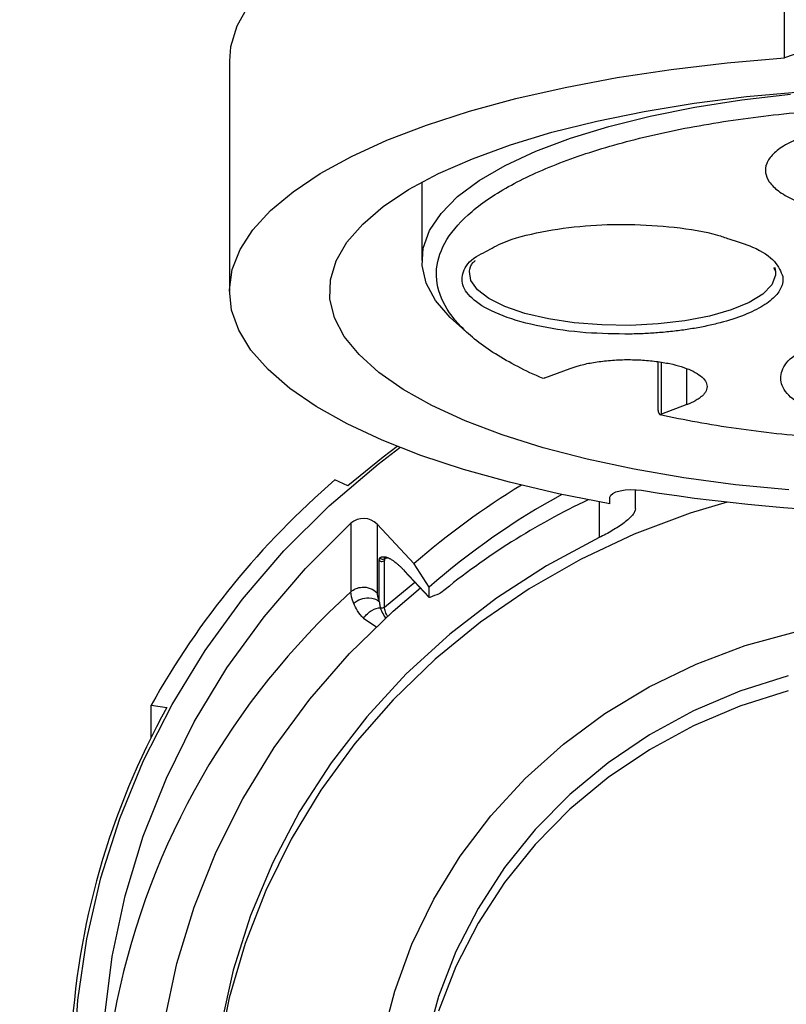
# Model space of a CAD drawing. Header units: inches. Extents: x 1.5 to 64.5, y 1.5 to 49.5.
# Tile 13 of 27: x 13.5 to 15.6, y 27.4 to 30.1. Entities that reach past the tile are written whole.
import ezdxf

# ---------------------------------------------------------------- set-up
doc = ezdxf.new("R2010")
doc.units = ezdxf.units.IN
doc.header["$LTSCALE"] = 6
doc.header["$MEASUREMENT"] = 0
doc.layers.add('DIMENSIONS', color=140, linetype='Continuous', lineweight=25)
doc.styles.add('SLDTEXTSTYLE0', font='TXT', dxfattribs={"width": 0.7})
doc.dimstyles.new('SLDDIMSTYLE0', dxfattribs={"dimtxt": 0.509766, "dimasz": 0.78, "dimexe": 0, "dimexo": 0.0625, "dimgap": 0.127441, "dimtad": 0, "dimtih": 1, "dimtoh": 1, "dimrnd": 1e-09, "dimzin": 12, "dimdsep": 46, "dimtxsty": 'SLDTEXTSTYLE0', "dimsah": 1, "dimcen": 0.09, "dimadec": 0, "dimazin": 3, "dimtfac": 1, "dimtofl": 0, "dimtmove": 0, "dimatfit": 3, "dimfxl": 0, "dimfrac": 2, "dimtolj": 1, "dimtzin": 12, "dimarcsym": 0})

# ---------------------------------------------------------------- blocks, each defined once
blk = doc.blocks.new('_D_1')
at = {"layer": 'DIMENSIONS'}
for p, q in [((11.5189, 31.6735), (11.5189, 30.8285)), ((19.2589, 31.6735), (19.2589, 19.6132)), ((11.5189, 30.4685), (11.5189, 29.1405)), ((11.5189, 28.7805), (11.5189, 19.6132)), ((11.5189, 20.3632), (13.6866, 20.3632)), ((14.3773, 20.3632), (14.2061, 20.3632)), ((14.2061, 20.3632), (14.2061, 19.553)), ((16.3162, 20.3632), (16.4873, 20.3632)), ((16.4873, 20.3632), (16.4873, 19.553)), ((19.2589, 20.3632), (17.0069, 20.3632)), ((14.2061, 19.553), (14.3773, 19.553)), ((16.4873, 19.553), (16.3162, 19.553))]:
    blk.add_line(p, q, dxfattribs=at)
for points in [[(11.5189, 20.3632), (12.2989, 20.2432), (12.2989, 20.4832)], [(19.2589, 20.3632), (18.4789, 20.4832), (18.4789, 20.2432)]]:
    blk.add_solid(points, dxfattribs=at)
at = {"layer": 'DIMENSIONS', "char_height": 0.5, "attachment_point": 1, "style": 'SLDTEXTSTYLE0'}
for s, insert in [('7.74', (14.5893, 21.1219)), ('196.6', (14.3773, 20.1976))]:
    blk.add_mtext(s, dxfattribs=dict(at, insert=insert))
blk = doc.blocks.new('_D_5')
at = {"layer": 'DIMENSIONS'}
for p, q in [((11.9452, 31.1537), (11.9452, 29.5862)), ((18.8322, 31.1537), (18.8322, 22.3381)), ((11.9452, 29.2262), (11.9452, 22.3381)), ((11.9452, 23.0881), (13.6866, 23.0881)), ((14.3773, 23.0881), (14.2061, 23.0881)), ((14.2061, 23.0881), (14.2061, 22.278)), ((16.3162, 23.0881), (16.4873, 23.0881)), ((16.4873, 23.0881), (16.4873, 22.278)), ((18.8322, 23.0881), (17.0069, 23.0881)), ((14.2061, 22.278), (14.3773, 22.278)), ((16.4873, 22.278), (16.3162, 22.278))]:
    blk.add_line(p, q, dxfattribs=at)
for points in [[(11.9452, 23.0881), (12.7252, 22.9681), (12.7252, 23.2081)], [(18.8322, 23.0881), (18.0522, 23.2081), (18.0522, 22.9681)]]:
    blk.add_solid(points, dxfattribs=at)
at = {"layer": 'DIMENSIONS', "char_height": 0.5, "attachment_point": 1, "style": 'SLDTEXTSTYLE0'}
for s, insert in [('6.89', (14.5893, 23.8468)), ('174.9', (14.3773, 22.9225))]:
    blk.add_mtext(s, dxfattribs=dict(at, insert=insert))

msp = doc.modelspace()

# ---------------------------------------------------------------- linework, layer by layer
for p, q in [((15.5981, 30.004), (15.5981, 30.6374)), ((14.0707, 29.9954), (14.0707, 29.362)), ((14.6002, 29.662), (14.6002, 29.4466)), ((15.5672, 29.427), (15.5734, 29.4168)), ((15.5714, 29.4271), (15.5734, 29.4168)), ((14.6954, 29.2739), (14.7347, 29.2395)), ((15.2492, 29.168), (15.2492, 29.0345)), ((15.2596, 29.0241), (15.2596, 29.1659)), ((14.9388, 29.1236), (15.0079, 29.1496)), ((15.3287, 29.0502), (15.3287, 29.1479)), ((15.3287, 29.0502), (15.2596, 29.0241)), ((14.3965, 28.8269), (14.3611, 28.843)), ((15.1877, 28.7637), (15.1877, 28.8165)), ((15.1177, 28.7778), (15.1177, 28.7962)), ((15.0877, 28.7831), (15.0877, 28.6844)), ((14.4048, 28.7239), (14.4048, 28.5351)), ((14.5793, 28.6128), (14.4771, 28.7214)), ((14.4771, 28.7214), (14.4771, 28.5326)), ((14.483, 28.5089), (14.483, 28.6221)), ((14.4973, 28.4929), (14.4973, 28.6215)), ((14.5049, 28.6287), (14.5009, 28.6277)), ((14.5101, 28.6274), (14.5049, 28.6287)), ((14.5517, 28.594), (14.6204, 28.5206)), ((14.6204, 28.548), (14.5793, 28.6128)), ((14.5519, 28.5933), (14.6206, 28.52)), ((14.4973, 28.4929), (14.5812, 28.5621)), ((14.6204, 28.5206), (14.6204, 28.548)), ((14.4398, 28.4631), (14.4768, 28.4384)), ((13.8556, 28.224), (13.8989, 28.2175)), ((13.8556, 28.1352), (13.8556, 28.224))]:
    msp.add_line(p, q)
at = {"flags": 128}
for points in [[(15.5981, 30.6374), (15.4362, 30.6233), (15.2785, 30.6045), (15.1262, 30.5811), (14.9804, 30.5532), (14.8423, 30.5211), (14.7128, 30.485), (14.5931, 30.4452), (14.4839, 30.402), (14.3861, 30.3557), (14.3005, 30.3067), (14.2277, 30.2553), (14.1683, 30.2019), (14.1226, 30.1469), (14.0911, 30.0908), (14.0741, 30.034), (14.0707, 29.9954)], [(15.1177, 28.7778), (14.9758, 28.8052), (14.8412, 28.8366), (14.7148, 28.8718), (14.5977, 28.9105), (14.4906, 28.9525), (14.3943, 28.9975), (14.3096, 29.0451), (14.2369, 29.095), (14.177, 29.1468), (14.1301, 29.2002), (14.0966, 29.2547), (14.0768, 29.3101), (14.0708, 29.3657), (14.0786, 29.4214), (14.1002, 29.4767), (14.1355, 29.5311), (14.1842, 29.5843), (14.2459, 29.6358), (14.3202, 29.6854), (14.4065, 29.7327), (14.5042, 29.7773), (14.6127, 29.8189), (14.7311, 29.8572), (14.8586, 29.8919), (14.9943, 29.9228), (15.1371, 29.9496), (15.286, 29.9722), (15.4401, 29.9904), (15.5981, 30.004)], [(15.6097, 28.8157), (15.463, 28.8301), (15.3209, 28.849), (15.1845, 28.8724), (15.0551, 28.9), (14.9337, 28.9316), (14.8215, 28.967), (14.7193, 29.0057), (14.628, 29.0475), (14.5485, 29.092), (14.4815, 29.1389), (14.4274, 29.1877), (14.3868, 29.238), (14.36, 29.2893), (14.3473, 29.3413), (14.3488, 29.3935), (14.3644, 29.4454), (14.394, 29.4966), (14.4374, 29.5466), (14.4942, 29.595), (14.5639, 29.6414), (14.6459, 29.6854), (14.7394, 29.7266), (14.8438, 29.7647), (14.958, 29.7993), (15.0811, 29.8301), (15.2121, 29.8568), (15.3497, 29.8793), (15.4929, 29.8974), (15.6403, 29.9108)], [(14.6954, 29.2739), (14.6779, 29.29), (14.6381, 29.3365), (14.6123, 29.3842), (14.6008, 29.4325), (14.6039, 29.4809), (14.6213, 29.529), (14.653, 29.5763), (14.6986, 29.6222), (14.7577, 29.6662), (14.8296, 29.708), (14.9136, 29.747), (15.0087, 29.7829), (15.1141, 29.8153), (15.2286, 29.8439), (15.351, 29.8683), (15.4801, 29.8883), (15.6144, 29.9037)], [(15.5734, 29.4168), (15.5732, 29.4059), (15.5627, 29.3796), (15.5382, 29.3543), (15.5005, 29.3311), (15.451, 29.3106), (15.3913, 29.2935), (15.3235, 29.2805), (15.2498, 29.272), (15.1728, 29.2682), (15.0951, 29.2694), (15.0194, 29.2754), (14.9482, 29.2861), (14.8839, 29.3011), (14.8288, 29.3198), (14.7846, 29.3417), (14.753, 29.366), (14.735, 29.3919), (14.731, 29.4168)], [(13.6432, 27.2416), (13.6537, 27.4122), (13.6783, 27.5815), (13.7168, 27.7486), (13.769, 27.9123), (13.8345, 28.0717), (13.913, 28.2259), (14.0039, 28.3738), (14.1067, 28.5148), (14.2209, 28.6478), (14.3457, 28.7721), (14.4804, 28.8869), (14.5399, 28.9323)], [(14.5324, 28.9353), (14.4936, 28.906), (14.3965, 28.8269)], [(15.1177, 28.7962), (15.1196, 28.8014), (15.1253, 28.8062), (15.1342, 28.8104), (15.146, 28.8136), (15.1597, 28.8158), (15.1747, 28.8167), (15.1898, 28.8163), (15.2041, 28.8147)], [(15.4403, 28.782), (15.3382, 28.7514), (15.1845, 28.6939), (15.0365, 28.6245), (14.8951, 28.5437), (14.7616, 28.452), (14.6367, 28.35), (14.5213, 28.2386), (14.4163, 28.1185), (14.3225, 27.9904), (14.2404, 27.8555), (14.1707, 27.7145), (14.1138, 27.5685), (14.0702, 27.4185), (14.0401, 27.2657), (14.0239, 27.111), (14.0208, 27.0238)], [(13.7274, 27.3629), (13.7487, 27.5323), (13.7842, 27.6995), (13.8339, 27.8636), (13.8974, 28.0234), (13.9743, 28.1779), (14.0641, 28.3261), (14.1662, 28.4671), (14.28, 28.6), (14.4048, 28.7239)], [(15.0877, 28.6844), (14.943, 28.607), (14.8057, 28.5183), (14.6769, 28.419), (14.5575, 28.3098), (14.4484, 28.1916), (14.3503, 28.0651), (14.2639, 27.9312), (14.19, 27.791), (14.1289, 27.6453), (14.0811, 27.4954), (14.047, 27.3421)], [(13.8921, 27.3542), (13.926, 27.513), (13.9736, 27.6686), (14.0345, 27.8202), (14.1082, 27.9666), (14.1944, 28.1069), (14.2924, 28.2401), (14.4016, 28.3655), (14.5212, 28.4821), (14.5961, 28.5462)], [(14.4913, 27.3051), (14.5255, 27.4375), (14.5729, 27.5663), (14.6331, 27.6903), (14.7057, 27.8083), (14.7898, 27.9193), (14.8848, 28.0223), (14.9897, 28.1163), (15.1037, 28.2006), (15.2257, 28.2743), (15.3546, 28.3367), (15.4893, 28.3874), (15.6284, 28.4258)], [(15.6075, 28.3041), (15.4748, 28.2622), (15.3472, 28.2081), (15.226, 28.1423), (15.1123, 28.0655), (15.0074, 27.9785), (14.9122, 27.8821), (14.8277, 27.7772), (14.7547, 27.665), (14.694, 27.5465), (14.6461, 27.4229), (14.6116, 27.2955)], [(15.6075, 28.263), (15.4748, 28.2211), (15.3472, 28.167), (15.226, 28.1013), (15.1123, 28.0245), (15.0074, 27.9375), (14.9122, 27.841), (14.8277, 27.7362), (14.7547, 27.624), (14.694, 27.5055), (14.6461, 27.3819)]]:
    msp.add_lwpolyline(points, dxfattribs=at)
for centre, radius, start, end in [((15.9877, 28.957), 1.1171, 69.5871, 110.4129), ((15.849, 27.1121), 2.2825, 130.6828, 150.849), ((15.9324, 27.0729), 2.05, 121.088, 131.3042), ((15.9877, 33.6716), 4.9197, 260.8349, 279.1651), ((15.9394, 27.0484), 1.9971, 118.5255, 131.3345), ((14.4397, 28.6851), 0.0521, 44.0183, 132.0224), ((15.8116, 26.9834), 2.0945, 132.1962, 168.2279), ((15.7431, 27.1912), 2.1105, 150.9007, 177.2688), ((15.7288, 27.0096), 2.0081, 168.4792, 177.2921)]:
    msp.add_arc(centre, radius, start, end)
for centre, major_axis, ratio, start_param, end_param in [((15.9877, 27.1271), (1.9876, -0.2293), 0.928998, 2.161214, 2.408822), ((15.9877, 27.121), (1.9142, -0.9263), 0.621841, 2.597695, 2.614932)]:
    msp.add_ellipse(centre, major_axis=major_axis, ratio=ratio, start_param=start_param, end_param=end_param)
for points, knots in [([(14.9336, 29.1219), (14.8843, 29.1431), (14.8405, 29.1658), (14.7652, 29.2133), (14.7336, 29.2383), (14.6838, 29.2896), (14.6656, 29.3161), (14.6428, 29.3696), (14.6384, 29.3967), (14.6434, 29.4508), (14.653, 29.4778), (14.6856, 29.5307), (14.7088, 29.5567), (14.7681, 29.6069), (14.8043, 29.6311), (14.8884, 29.6769), (14.9363, 29.6985), (15.0426, 29.7386), (15.1009, 29.7571), (15.2261, 29.7902), (15.2929, 29.8048), (15.4331, 29.8299), (15.5064, 29.8404), (15.6573, 29.8566), (15.7348, 29.8625), (15.8917, 29.8695), (15.971, 29.8707), (16.1291, 29.8682), (16.2078, 29.8645), (16.3621, 29.8526), (16.4377, 29.8443), (16.5835, 29.8233), (16.6537, 29.8106), (16.7201, 29.7959)], [0, 0, 0, 0, 0.0625, 0.0625, 0.125, 0.125, 0.1875, 0.1875, 0.25, 0.25, 0.3125, 0.3125, 0.375, 0.375, 0.4375, 0.4375, 0.5, 0.5, 0.5625, 0.5625, 0.625, 0.625, 0.6875, 0.6875, 0.75, 0.75, 0.8125, 0.8125, 0.875, 0.875, 0.9375, 0.9375, 1, 1, 1, 1]), ([(16.3479, 29.7015), (16.3491, 29.6931), (16.347, 29.6758), (16.3292, 29.6499), (16.2954, 29.6247), (16.2465, 29.6019), (16.1849, 29.583), (16.1148, 29.569), (16.0411, 29.5604), (15.9666, 29.5568), (15.8914, 29.5579), (15.8156, 29.564), (15.7418, 29.5756), (15.6751, 29.5923), (15.6199, 29.6134), (15.5791, 29.6373), (15.554, 29.6625), (15.5435, 29.688), (15.5467, 29.7138), (15.5645, 29.7397), (15.5982, 29.7649), (15.6472, 29.7877), (15.7088, 29.8066), (15.7788, 29.8205), (15.8525, 29.8291), (15.9271, 29.8327), (16.0023, 29.8317), (16.0781, 29.8256), (16.1518, 29.814), (16.2185, 29.7973), (16.2737, 29.7762), (16.3145, 29.7522), (16.3397, 29.727), (16.3467, 29.7099), (16.3479, 29.7015)], [0, 0, 0, 0, 0.029129, 0.060003, 0.09216, 0.125, 0.15784, 0.189997, 0.220871, 0.25, 0.279129, 0.310003, 0.34216, 0.375, 0.40784, 0.439997, 0.470871, 0.5, 0.529129, 0.560003, 0.59216, 0.625, 0.65784, 0.689997, 0.720871, 0.75, 0.779129, 0.810003, 0.84216, 0.875, 0.90784, 0.939997, 0.970871, 1, 1, 1, 1]), ([(17.0418, 29.6961), (17.0911, 29.675), (17.1349, 29.6523), (17.2103, 29.6047), (17.2418, 29.5798), (17.2916, 29.5284), (17.3099, 29.502), (17.3326, 29.4484), (17.3371, 29.4213), (17.332, 29.3672), (17.3225, 29.3403), (17.2898, 29.2873), (17.2666, 29.2614), (17.2073, 29.2112), (17.1712, 29.187), (17.0871, 29.1412), (17.0391, 29.1195), (16.9329, 29.0794), (16.8746, 29.061), (16.7494, 29.0279), (16.6825, 29.0132), (16.5424, 28.9881), (16.469, 28.9777), (16.3182, 28.9614), (16.2406, 28.9555), (16.0837, 28.9485), (16.0044, 28.9474), (15.8464, 28.9499), (15.7677, 28.9535), (15.6133, 28.9655), (15.5377, 28.9738), (15.3919, 28.9948), (15.3217, 29.0075), (15.2553, 29.0222)], [0, 0, 0, 0, 0.0625, 0.0625, 0.125, 0.125, 0.1875, 0.1875, 0.25, 0.25, 0.3125, 0.3125, 0.375, 0.375, 0.4375, 0.4375, 0.5, 0.5, 0.5625, 0.5625, 0.625, 0.625, 0.6875, 0.6875, 0.75, 0.75, 0.8125, 0.8125, 0.875, 0.875, 0.9375, 0.9375, 1, 1, 1, 1]), ([(14.7763, 29.471), (14.7914, 29.4798), (14.8295, 29.502), (14.9263, 29.527), (15.0461, 29.5437), (15.173, 29.5479), (15.2978, 29.5393), (15.3938, 29.5246), (15.4345, 29.5097), (15.4446, 29.506)], [0, 0, 0, 0, 0.1142999, 0.2883098, 0.4544855, 0.608731, 0.7708487, 0.9430553, 1, 1, 1, 1]), ([(15.4446, 29.506), (15.4674, 29.4989), (15.5229, 29.4817), (15.5761, 29.4451), (15.5875, 29.4163), (15.593, 29.4024)], [0, 0, 0, 0, 0.265096, 0.646108, 1, 1, 1, 1]), ([(15.1738, 29.2443), (15.1327, 29.2447), (15.0473, 29.2457), (14.9244, 29.2632), (14.8188, 29.2925), (14.7456, 29.3309), (14.7093, 29.3733), (14.7107, 29.4163), (14.7333, 29.4503), (14.7673, 29.4667), (14.7763, 29.471)], [0, 0, 0, 0, 0.129475, 0.268872, 0.412672, 0.554237, 0.687508, 0.814308, 0.950915, 1, 1, 1, 1]), ([(14.731, 29.4169), (14.7323, 29.425), (14.7339, 29.4349), (14.7457, 29.445), (14.7478, 29.4468)], [0, 0, 0, 0, 0.81496, 1, 1, 1, 1]), ([(15.593, 29.4024), (15.5932, 29.4009), (15.5936, 29.3978), (15.5936, 29.3932), (15.5932, 29.3886), (15.5925, 29.384), (15.5913, 29.3794), (15.5885, 29.3715), (15.5825, 29.3604), (15.5705, 29.3461), (15.5542, 29.3321), (15.5265, 29.3139), (15.4815, 29.2929), (15.4249, 29.2756), (15.3745, 29.2643), (15.3354, 29.2574), (15.295, 29.252), (15.2611, 29.2486), (15.2339, 29.2467), (15.214, 29.2455), (15.194, 29.2447), (15.1805, 29.2444), (15.1738, 29.2443)], [0, 0, 0, 0, 0.019454, 0.038873, 0.058275, 0.07768, 0.097104, 0.116566, 0.178314, 0.240092, 0.304414, 0.368766, 0.500003, 0.631239, 0.695562, 0.759914, 0.821662, 0.88344, 0.912605, 0.941712, 0.970824, 1, 1, 1, 1]), ([(16.0502, 28.9725), (16.0091, 28.973), (15.9237, 28.9739), (15.8008, 28.9914), (15.6952, 29.0207), (15.622, 29.0592), (15.5857, 29.1015), (15.5871, 29.1445), (15.6097, 29.1785), (15.6437, 29.1949), (15.6527, 29.1992)], [0, 0, 0, 0, 0.1294748, 0.268872, 0.412672, 0.5542368, 0.6875079, 0.8143075, 0.9509146, 1, 1, 1, 1]), ([(15.0079, 29.1496), (15.0097, 29.1503), (15.0133, 29.1516), (15.0189, 29.1535), (15.0247, 29.1554), (15.0308, 29.1571), (15.0404, 29.1597), (15.0541, 29.163), (15.0728, 29.1665), (15.0926, 29.1694), (15.1207, 29.1725), (15.1576, 29.1744), (15.2021, 29.1736), (15.2444, 29.1697), (15.2821, 29.1634), (15.3145, 29.1551), (15.3419, 29.1448), (15.364, 29.1326), (15.3793, 29.1186), (15.386, 29.1036), (15.384, 29.0908), (15.3779, 29.0809), (15.3714, 29.0739), (15.3629, 29.0672), (15.354, 29.0617), (15.3453, 29.0572), (15.3374, 29.0536), (15.3316, 29.0513), (15.3287, 29.0502)], [0, 0, 0, 0, 0.011673, 0.023324, 0.03497, 0.046627, 0.058309, 0.08919, 0.120101, 0.15227, 0.184469, 0.250118, 0.315768, 0.380053, 0.441772, 0.500003, 0.558234, 0.619953, 0.684238, 0.749887, 0.815537, 0.847705, 0.879904, 0.910785, 0.941696, 0.961136, 0.980546, 1, 1, 1, 1]), ([(15.2499, 29.0345), (15.2498, 29.0332), (15.2495, 29.0298), (15.2531, 29.0251), (15.2553, 29.0222)], [0, 0, 0, 0, 0.363622, 1, 1, 1, 1]), ([(15.1877, 28.7637), (15.1877, 28.7613), (15.187, 28.7586), (15.1842, 28.7529), (15.182, 28.7497), (15.1739, 28.7399), (15.1659, 28.7326), (15.1517, 28.7218), (15.1465, 28.7181), (15.1357, 28.7109), (15.13, 28.7074), (15.1183, 28.7005), (15.1122, 28.697), (15.1, 28.6905), (15.0939, 28.6874), (15.0877, 28.6844)], [0, 0, 0, 0, 0.125, 0.125, 0.25, 0.25, 0.5, 0.5, 0.625, 0.625, 0.75, 0.75, 0.875, 0.875, 1, 1, 1, 1]), ([(14.483, 28.6221), (14.4831, 28.6228), (14.4831, 28.6243), (14.4835, 28.6261), (14.4841, 28.6277), (14.4847, 28.6285), (14.485, 28.6289)], [0, 0, 0, 0, 0.246208, 0.494424, 0.745433, 1, 1, 1, 1]), ([(14.483, 28.6221), (14.4848, 28.6203), (14.4874, 28.6191), (14.4927, 28.6188), (14.4954, 28.6198), (14.4973, 28.6215)], [0, 0, 0, 0, 0.5, 0.5, 1, 1, 1, 1]), ([(14.485, 28.6289), (14.4853, 28.6293), (14.4861, 28.63), (14.4875, 28.6308), (14.4893, 28.6315), (14.4917, 28.6319), (14.4936, 28.632), (14.4947, 28.6321)], [0, 0, 0, 0, 0.156889, 0.32325, 0.499475, 0.727787, 1, 1, 1, 1]), ([(14.4947, 28.6321), (14.4954, 28.6321), (14.4969, 28.6321), (14.4994, 28.6317), (14.502, 28.6311), (14.5047, 28.6302), (14.5076, 28.629), (14.5106, 28.6276), (14.5138, 28.6258), (14.5185, 28.623), (14.5248, 28.6186), (14.5324, 28.6125), (14.5394, 28.6063), (14.5456, 28.6004), (14.5497, 28.5961), (14.5517, 28.594)], [0, 0, 0, 0, 0.06832, 0.134658, 0.199171, 0.262032, 0.323425, 0.383548, 0.442613, 0.500843, 0.628784, 0.751808, 0.837012, 0.91926, 1, 1, 1, 1]), ([(14.4984, 28.627), (14.4982, 28.6267), (14.4978, 28.6261), (14.4975, 28.6249), (14.4972, 28.6234), (14.4973, 28.6221), (14.4973, 28.6215)], [0, 0, 0, 0, 0.231509, 0.475354, 0.731523, 1, 1, 1, 1]), ([(14.4048, 28.5351), (14.4131, 28.5427), (14.4392, 28.5538), (14.4669, 28.5434), (14.4771, 28.5326)], [0, 0, 0, 0, 0.428571, 1, 1, 1, 1]), ([(14.4127, 28.5036), (14.4238, 28.5136), (14.4517, 28.5239), (14.4758, 28.5152), (14.483, 28.5089)], [0, 0, 0, 0, 0.571429, 1, 1, 1, 1]), ([(14.4771, 28.5326), (14.4772, 28.5317), (14.4772, 28.5299), (14.4776, 28.527), (14.4782, 28.5239), (14.479, 28.5205), (14.4801, 28.5169), (14.4814, 28.513), (14.4825, 28.5103), (14.483, 28.5089)], [0, 0, 0, 0, 0.143731, 0.286584, 0.428909, 0.571059, 0.71339, 0.856253, 1, 1, 1, 1]), ([(14.6207, 28.5201), (14.6206, 28.5202), (14.6204, 28.5203), (14.6204, 28.5205), (14.6204, 28.5206)], [0, 0, 0, 0, 0.63828, 1, 1, 1, 1]), ([(14.483, 28.5089), (14.4833, 28.5068), (14.4838, 28.5027), (14.4849, 28.4967), (14.486, 28.493), (14.4865, 28.4912)], [0, 0, 0, 0, 0.369104, 0.702345, 1, 1, 1, 1]), ([(14.4973, 28.4929), (14.4959, 28.4917), (14.4941, 28.4908), (14.4903, 28.4902), (14.4883, 28.4905), (14.4865, 28.4912)], [0, 0, 0, 0, 0.5, 0.5, 1, 1, 1, 1]), ([(14.5014, 28.463), (14.4977, 28.4688), (14.4906, 28.4799), (14.4879, 28.4875), (14.4865, 28.4912)], [0, 0, 0, 0, 0.522794, 1, 1, 1, 1]), ([(14.5063, 28.4668), (14.5039, 28.4715), (14.4984, 28.4825), (14.4977, 28.4891), (14.4973, 28.4929)], [0, 0, 0, 0, 0.429102, 1, 1, 1, 1])]:
    msp.add_open_spline(points, degree=3, knots=knots)
for points in [[(14.9388, 29.1236), (14.9372, 29.123), (14.9355, 29.1224), (14.9336, 29.1219)], [(15.2553, 29.0222), (15.2566, 29.0229), (15.258, 29.0235), (15.2596, 29.0241)], [(14.485, 28.6289), (14.4866, 28.627), (14.4913, 28.6245), (14.4964, 28.6257), (14.4984, 28.6271)], [(14.4947, 28.6321), (14.4959, 28.6305), (14.4991, 28.6282), (14.5031, 28.6281), (14.5049, 28.6287)], [(14.5537, 28.5934), (14.5524, 28.5929), (14.5517, 28.5931), (14.5517, 28.594)], [(14.4127, 28.5036), (14.4075, 28.5165), (14.4048, 28.5272), (14.4048, 28.5351)], [(14.6224, 28.52), (14.6219, 28.5198), (14.6214, 28.5197), (14.6211, 28.5198)], [(14.6528, 28.5327), (14.6509, 28.5312), (14.6491, 28.53), (14.6478, 28.5295)], [(14.4398, 28.4631), (14.4266, 28.4757), (14.418, 28.4907), (14.4127, 28.5036)], [(14.4398, 28.4631), (14.446, 28.4717), (14.462, 28.4868), (14.4793, 28.4917), (14.4865, 28.4912)]]:
    msp.add_open_spline(points, degree=3)

# ---------------------------------------------------------------- dimensions: what is measured, and where the dimension line sits
at = {"layer": 'DIMENSIONS'}
dim = msp.add_linear_dim(base=(19.2589, 20.3632), p1=(11.5189, 31.9735), p2=(19.2589, 31.9735), dimstyle='SLDDIMSTYLE0', dxfattribs=at)
dim.commit()
dim.dimension.update_dxf_attribs({"geometry": '_D_1', "text_midpoint": (15.3467, 20.3632), "dimtype": 160})
dim = msp.add_linear_dim(base=(18.8322, 23.0881), p1=(11.9452, 31.4537), p2=(18.8322, 31.4537), angle=0, dimstyle='SLDDIMSTYLE0', dxfattribs=at)
dim.commit()
dim.dimension.update_dxf_attribs({"geometry": '_D_5', "text_midpoint": (15.3467, 23.0881), "dimtype": 160})

doc.saveas('drawing.dxf')
